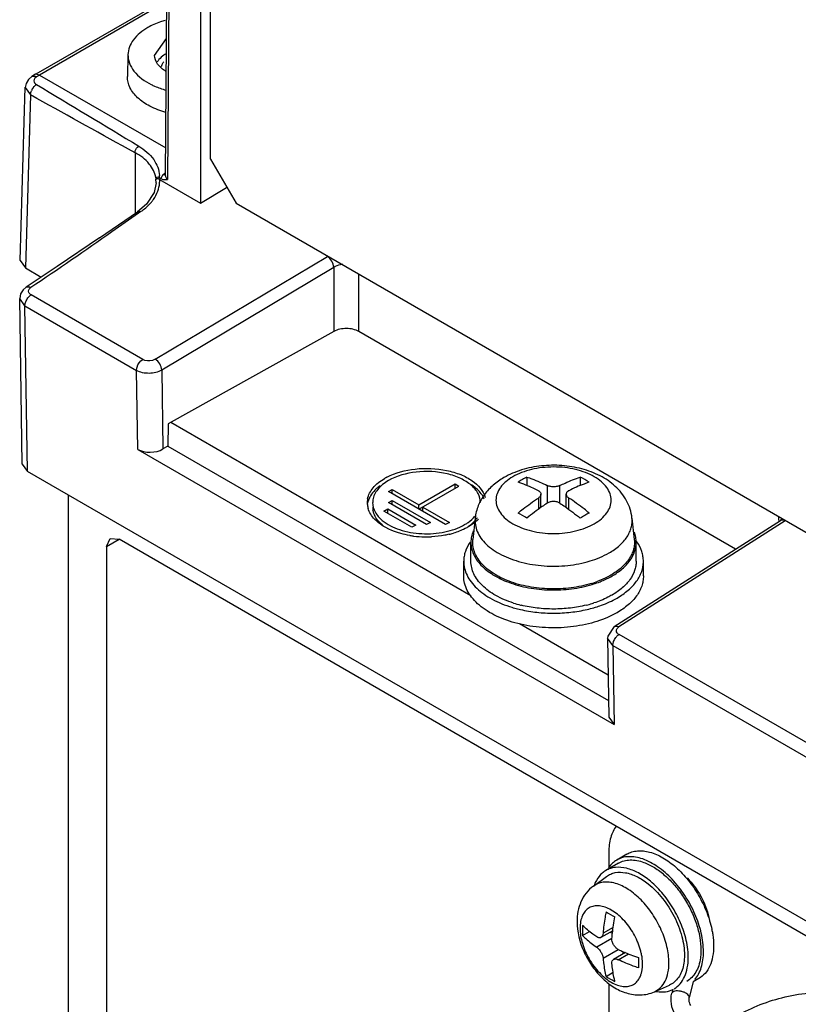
# Model space of a CAD drawing. Header units: millimetres. Extents: x 59 to 456, y 172 to 546.
# Tile 8 of 14: x 66 to 109, y 284 to 339. Entities that reach past the tile are written whole.
import ezdxf

# ---------------------------------------------------------------- set-up
doc = ezdxf.new("R2010")
doc.units = ezdxf.units.MM
doc.header["$LTSCALE"] = 46.725481
doc.layers.get('0').update_dxf_attribs({"linetype": 'CONTINUOUS'})

msp = doc.modelspace()

# ---------------------------------------------------------------- linework, layer by layer
at = {"color": 7, "linetype": 'Continuous'}
for p, q in [((74.248, 330.502), (74.801, 408.826)), ((74.918, 408.66), (74.365, 330.295)), ((76.201, 407.102), (76.201, 328.981)), ((76.759, 331.417), (76.759, 406.045)), ((74.317, 340.366), (67.022, 336.155)), ((74.316, 340.197), (67.228, 336.104)), ((73.644, 337.198), (74.307, 338.14)), ((72.161, 337.241), (72.135, 336.016)), ((66.808, 336.019), (66.621, 335.859)), ((66.807, 336.02), (66.809, 336.021)), ((67.017, 336.152), (66.809, 336.021)), ((67.022, 336.155), (67.017, 336.151)), ((67.228, 336.103), (67.022, 336.155)), ((67.105, 336.025), (67.067, 336.001)), ((67.105, 336.025), (67.067, 336.001)), ((67.228, 336.104), (67.105, 336.025)), ((67.228, 336.104), (74.259, 332.046)), ((66.154, 325.787), (66.445, 335.421)), ((66.486, 335.631), (66.445, 335.42)), ((66.445, 335.42), (66.738, 334.997)), ((66.621, 335.859), (66.486, 335.631)), ((66.738, 334.997), (66.447, 325.368)), ((72.551, 331.785), (72.192, 331.981)), ((72.551, 331.785), (72.192, 331.98)), ((72.551, 331.785), (72.551, 328.399)), ((76.759, 331.417), (78.174, 328.967)), ((73.709, 330.393), (73.709, 330.302)), ((73.767, 330.333), (73.767, 330.429)), ((73.911, 330.398), (73.998, 330.349)), ((73.722, 330.105), (73.709, 330.302)), ((73.722, 330.102), (73.722, 330.105)), ((73.923, 330.296), (76.201, 328.981)), ((76.201, 328.981), (77.649, 329.845)), ((78.174, 328.967), (125.904, 301.411)), ((70.583, 327.055), (72.699, 328.5)), ((72.858, 328.491), (72.755, 328.419)), ((72.858, 328.491), (72.755, 328.419)), ((73.679, 320.291), (83.259, 326.012)), ((66.154, 325.787), (66.447, 325.368)), ((66.447, 325.368), (67.33, 324.858)), ((83.619, 325.404), (74.039, 319.683)), ((83.619, 325.404), (83.619, 321.837)), ((85.02, 321.83), (85.02, 325.015)), ((72.978, 320.281), (66.766, 323.868)), ((66.267, 314.453), (66.132, 323.665)), ((66.425, 323.255), (66.132, 323.665)), ((66.56, 314.05), (66.425, 323.255)), ((66.425, 323.255), (72.637, 319.669)), ((83.619, 321.837), (74.397, 316.696)), ((105.985, 309.726), (85.02, 321.83)), ((72.705, 315.277), (72.637, 319.669)), ((74.039, 319.683), (74.107, 315.298)), ((74.397, 316.696), (74.378, 315.46)), ((91.241, 307.134), (74.541, 316.776)), ((72.705, 315.277), (99.219, 299.97)), ((74.378, 315.46), (74.107, 315.298)), ((74.378, 315.46), (98.912, 301.296)), ((66.267, 314.453), (66.56, 314.05)), ((208.042, 232.368), (66.56, 314.05)), ((94.366, 313.733), (94.366, 313.263)), ((97.336, 313.733), (97.336, 313.261)), ((86.659, 312.923), (86.871, 313.046)), ((89.841, 311.086), (86.659, 312.923)), ((86.871, 312.801), (86.871, 313.046)), ((86.871, 313.046), (88.356, 312.189)), ((88.356, 312.189), (90.371, 313.352)), ((88.356, 311.944), (90.583, 313.23)), ((90.371, 313.107), (90.371, 313.352)), ((90.371, 313.352), (90.583, 313.23)), ((95.498, 313.262), (95.498, 312.282)), ((96.205, 312.282), (96.205, 313.262)), ((68.84, 261.279), (68.84, 312.734)), ((86.659, 312.311), (86.871, 312.433)), ((88.78, 311.086), (86.659, 312.311)), ((86.871, 312.189), (86.871, 312.433)), ((86.871, 312.433), (88.992, 311.209)), ((95.003, 312.568), (95.003, 311.937)), ((95.149, 312.039), (95.149, 312.784)), ((96.553, 312.043), (96.553, 312.784)), ((96.7, 311.937), (96.7, 312.568)), ((86.411, 311.842), (86.624, 311.964)), ((87.967, 310.943), (86.411, 311.842)), ((86.624, 311.719), (86.624, 311.964)), ((86.624, 311.964), (88.179, 311.066)), ((88.356, 311.944), (88.356, 312.189)), ((88.568, 311.821), (88.568, 312.066)), ((88.568, 312.066), (90.053, 311.209)), ((88.992, 311.209), (88.78, 311.086)), ((90.053, 311.209), (89.841, 311.086)), ((91.488, 311.456), (91.36, 310.267)), ((99.23, 305.411), (108.482, 311.322)), ((108.739, 311.301), (99.488, 305.391)), ((100.215, 311.456), (100.343, 310.267)), ((108.379, 311.532), (108.379, 311.322)), ((108.591, 311.407), (108.482, 311.322)), ((108.482, 311.322), (108.482, 311.322)), ((88.179, 311.066), (87.967, 310.943)), ((70.961, 309.861), (71.168, 310.319)), ((70.961, 309.861), (71.668, 310.27)), ((71.168, 310.319), (71.668, 310.27)), ((205.736, 232.867), (71.668, 310.27)), ((91.208, 310.115), (91.203, 310.109)), ((70.961, 309.861), (70.961, 258.422)), ((91.251, 309.045), (91.251, 310.107)), ((91.255, 310.104), (91.251, 310.098)), ((100.451, 309.045), (100.451, 310.107)), ((90.851, 308.229), (90.851, 309.045)), ((100.851, 308.229), (100.851, 309.045)), ((98.891, 302.718), (93.957, 305.566)), ((98.86, 304.77), (98.926, 300.381)), ((99.153, 304.36), (98.86, 304.769)), ((115.405, 295.786), (99.494, 304.972)), ((99.153, 304.36), (99.219, 299.97)), ((99.153, 304.36), (115.064, 295.174)), ((98.926, 300.381), (99.219, 299.97)), ((98.927, 292.858), (98.927, 291.939)), ((99.933, 292.75), (99.367, 292.423)), ((99.467, 292.25), (98.76, 291.842)), ((98.065, 290.974), (98.805, 291.514)), ((97.464, 288.216), (97.857, 288.443)), ((99.146, 288.487), (98.49, 288.109)), ((99.171, 288.671), (98.607, 288.346)), ((99.003, 288.405), (99.129, 288.333)), ((99.102, 288.06), (98.254, 287.57)), ((98.607, 286.958), (99.456, 287.448)), ((99.848, 287.271), (99.192, 286.893)), ((99.456, 286.876), (100.018, 287.201)), ((99.705, 287.333), (99.705, 287.189)), ((98.772, 285.95), (99.165, 286.177)), ((98.927, 285.542), (98.927, 249.992)), ((101.461, 285.093), (102.298, 285.463)), ((103.626, 285.645), (103.405, 284.77)), ((103.933, 285.822), (103.626, 285.645)), ((102.493, 285.243), (102.435, 285.016)), ((102.501, 285.093), (102.435, 285.016))]:
    msp.add_line(p, q, dxfattribs=at)
for points in [[(73.722, 330.105), (73.62, 329.568), (73.193, 328.917), (72.699, 328.5)], [(70.583, 327.055), (68.213, 325.448), (66.49, 324.298)], [(66.49, 324.298), (66.327, 324.16), (66.177, 323.921), (66.132, 323.665)], [(99.23, 305.411), (98.867, 304.88), (98.86, 304.769)]]:
    msp.add_lwpolyline(points, dxfattribs=at)
for centre, radius, start, end in [((74.705, 336.381), 0.714, 157.6262, 165.1255), ((74.89, 336.282), 0.924, 142.6477, 146.3554), ((67.512, 334.942), 0.783, 141.4817, 158.5629), ((72.444, 330.45), 1.468, 359.5895, 2.3176), ((72.448, 330.45), 1.463, 357.9896, 359.5884), ((62.747, 344.811), 18.224, 308.6997, 309.1381), ((72.304, 330.212), 1.621, 355.3001, 2.9604), ((88.044, 310.889), 3.197, 117.3626, 119.9792), ((99.76, 303.825), 11.282, 120.0026, 121.4649), ((99.514, 304.253), 10.787, 118.5016, 120.0083), ((92.007, 303.932), 11.156, 58.5328, 61.4684), ((86.586, 312.312), 1.105, 172.0437, 180.0328), ((86.591, 312.312), 1.111, 180.056, 186.7286), ((86.602, 312.309), 1.122, 169.4859, 172.0406), ((86.656, 312.053), 1.177, 161.2498, 169.239), ((86.787, 312.311), 1.006, 171.5167, 180.0268), ((86.638, 312.319), 1.158, 186.7883, 196.8094), ((86.8, 312.068), 1.019, 180.0894, 190.7344), ((88.625, 302.074), 10.992, 58.5107, 61.4904), ((103.268, 301.753), 11.365, 120.0079, 121.4595), ((103.019, 302.182), 10.869, 118.5073, 120.0027), ((89.531, 313.46), 2.741, 299.9982, 300.9021), ((88.74, 315.729), 5.321, 260.4622, 262.6526), ((88.777, 316.039), 5.633, 262.6788, 269.0352), ((88.782, 316.109), 5.703, 269.0018, 272.839), ((88.949, 315.13), 4.709, 283.2975, 286.3671), ((98.305, 308.586), 2.672, 39.3796, 39.651), ((98.481, 308.722), 2.449, 34.8224, 36.4938), ((96.26, 313.378), 5.821, 286.914, 290.7086), ((96.23, 313.566), 6.071, 286.9166, 290.3645), ((95.573, 313.241), 7.055, 253.1861, 255.8525), ((95.598, 312.914), 6.499, 252.2401, 255.8846), ((95.66, 313.58), 7.405, 255.8362, 257.1141), ((95.659, 313.15), 6.744, 255.8726, 256.2046), ((96.107, 312.907), 6.492, 283.9278, 286.9492), ((96.07, 313.466), 7.288, 283.0849, 286.0683), ((96.187, 312.643), 6.216, 286.9572, 287.8754), ((96.172, 313.099), 6.907, 286.0929, 286.9877), ((103.171, 296.592), 8.309, 238.0295, 241.9716), ((105.977, 288.497), 8.518, 178.0436, 179.9855), ((105.481, 288.498), 8.022, 179.9949, 182.0159), ((99.562, 287.509), 5.209, 10.5458, 11.6879), ((109.005, 286.702), 8.435, 178.034, 179.9951), ((108.511, 286.701), 7.941, 179.9845, 182.0263), ((103.089, 292.856), 8.144, 237.9896, 242.0115), ((101.896, 287.126), 2.046, 258.6901, 261.7016)]:
    msp.add_arc(centre, radius, start, end, dxfattribs=at)
msp.add_ellipse((73.412, 315.713), major_axis=(1, 0.031), ratio=0.59714, start_param=-2.374421, end_param=-0.821075, dxfattribs=at)
for points, knots in [([(73.259, 338.745), (72.953, 338.568), (72.428, 338.167), (72.167, 337.529), (72.161, 337.241)], [0, 0, 0, 0, 0.550458, 1, 1, 1, 1]), ([(74.223, 339.147), (74.136, 339.122), (73.803, 339.015), (73.482, 338.873), (73.259, 338.745)], [0, 0, 0, 0, 0.262403, 1, 1, 1, 1]), ([(72.161, 337.241), (72.158, 337.083), (72.216, 336.75), (72.594, 336.106), (73.091, 335.76), (73.455, 335.578)], [0, 0, 0, 0, 0.214623, 0.446653, 1, 1, 1, 1]), ([(74.272, 336.309), (74.096, 336.415), (73.794, 336.656), (73.647, 337.029), (73.644, 337.198)], [0, 0, 0, 0, 0.548488, 1, 1, 1, 1]), ([(74.278, 337.291), (74.239, 337.267), (74.096, 337.173), (73.965, 337.058), (73.884, 336.962)], [0, 0, 0, 0, 0.265903, 1, 1, 1, 1]), ([(66.809, 336.021), (66.846, 336.044), (66.911, 336.054), (66.969, 336.041), (66.985, 336.037)], [0, 0, 0, 0, 0.720066, 1, 1, 1, 1]), ([(67.067, 336.001), (67.053, 335.992), (67.003, 335.956), (66.96, 335.906), (66.942, 335.865)], [0, 0, 0, 0, 0.275643, 1, 1, 1, 1]), ([(74.264, 334.027), (73.96, 334.112), (73.401, 334.322), (72.704, 334.785), (72.24, 335.357), (72.131, 335.808), (72.135, 336.016)], [0, 0, 0, 0, 0.30485, 0.571689, 0.798979, 1, 1, 1, 1]), ([(66.9, 335.43), (66.936, 335.475), (66.99, 335.53), (67.053, 335.572), (67.069, 335.581)], [0, 0, 0, 0, 0.767022, 1, 1, 1, 1]), ([(66.942, 335.713), (66.948, 335.7), (66.979, 335.646), (67.028, 335.605), (67.069, 335.58)], [0, 0, 0, 0, 0.227879, 1, 1, 1, 1]), ([(73.455, 335.578), (73.518, 335.546), (73.781, 335.423), (74.057, 335.327), (74.27, 335.267)], [0, 0, 0, 0, 0.240531, 1, 1, 1, 1]), ([(66.738, 334.997), (66.738, 335.015), (66.741, 335.094), (66.762, 335.172), (66.784, 335.228)], [0, 0, 0, 0, 0.231811, 1, 1, 1, 1]), ([(72.551, 331.785), (72.55, 331.818), (72.573, 331.959), (72.663, 332.094), (72.757, 332.149)], [0, 0, 0, 0, 0.234024, 1, 1, 1, 1]), ([(72.757, 332.149), (73.077, 331.953), (73.627, 331.505), (73.898, 330.823), (73.911, 330.509)], [0, 0, 0, 0, 0.543985, 1, 1, 1, 1]), ([(73.709, 330.393), (73.669, 330.671), (73.362, 331.252), (72.849, 331.623), (72.551, 331.785)], [0, 0, 0, 0, 0.453206, 1, 1, 1, 1]), ([(73.709, 330.393), (73.71, 330.396), (73.71, 330.4), (73.713, 330.404), (73.714, 330.405)], [0, 0, 0, 0, 0.637504, 1, 1, 1, 1]), ([(73.714, 330.405), (73.717, 330.407), (73.726, 330.395), (73.731, 330.39), (73.736, 330.386)], [0, 0, 0, 0, 0.337256, 1, 1, 1, 1]), ([(73.736, 330.386), (73.733, 330.396), (73.733, 330.422), (73.758, 330.425), (73.767, 330.423)], [0, 0, 0, 0, 0.541397, 1, 1, 1, 1]), ([(74.142, 330.588), (74.128, 330.576), (74.078, 330.532), (74.037, 330.477), (74.018, 330.431)], [0, 0, 0, 0, 0.270487, 1, 1, 1, 1]), ([(74.141, 330.588), (74.152, 330.583), (74.19, 330.569), (74.232, 330.563), (74.261, 330.567)], [0, 0, 0, 0, 0.289034, 1, 1, 1, 1]), ([(73.709, 330.302), (73.711, 330.306), (73.721, 330.315), (73.731, 330.32), (73.738, 330.323)], [0, 0, 0, 0, 0.378528, 1, 1, 1, 1]), ([(73.738, 330.323), (73.743, 330.325), (73.752, 330.328), (73.762, 330.331), (73.767, 330.333)], [0, 0, 0, 0, 0.460273, 1, 1, 1, 1]), ([(73.461, 329.035), (73.502, 329.083), (73.648, 329.271), (73.765, 329.484), (73.825, 329.649)], [0, 0, 0, 0, 0.262518, 1, 1, 1, 1]), ([(72.858, 328.491), (72.916, 328.532), (73.134, 328.694), (73.333, 328.882), (73.461, 329.035)], [0, 0, 0, 0, 0.262108, 1, 1, 1, 1]), ([(72.755, 328.419), (72.26, 328.072), (70.272, 326.675), (68.276, 325.288), (66.754, 324.282)], [0, 0, 0, 0, 0.248888, 1, 1, 1, 1]), ([(72.699, 328.5), (72.731, 328.523), (72.796, 328.52), (72.846, 328.5), (72.86, 328.493)], [0, 0, 0, 0, 0.719318, 1, 1, 1, 1]), ([(83.619, 325.404), (83.615, 325.524), (83.527, 325.76), (83.363, 325.95), (83.259, 326.012)], [0, 0, 0, 0, 0.498859, 1, 1, 1, 1]), ([(84.1, 325.575), (84.055, 325.567), (83.888, 325.533), (83.725, 325.47), (83.619, 325.404)], [0, 0, 0, 0, 0.264239, 1, 1, 1, 1]), ([(66.49, 324.298), (66.544, 324.336), (66.652, 324.33), (66.732, 324.294), (66.754, 324.282)], [0, 0, 0, 0, 0.729133, 1, 1, 1, 1]), ([(66.592, 323.706), (66.63, 323.755), (66.685, 323.812), (66.75, 323.858), (66.766, 323.868)], [0, 0, 0, 0, 0.767824, 1, 1, 1, 1]), ([(66.766, 323.868), (66.712, 323.899), (66.613, 323.98), (66.617, 324.114), (66.64, 324.161)], [0, 0, 0, 0, 0.542758, 1, 1, 1, 1]), ([(66.425, 323.255), (66.424, 323.273), (66.428, 323.351), (66.447, 323.428), (66.468, 323.484)], [0, 0, 0, 0, 0.230717, 1, 1, 1, 1]), ([(85.02, 321.83), (84.813, 321.95), (84.321, 322.046), (83.829, 321.954), (83.619, 321.837)], [0, 0, 0, 0, 0.498873, 1, 1, 1, 1]), ([(72.637, 319.669), (72.636, 319.729), (72.681, 319.964), (72.826, 320.187), (72.978, 320.281)], [0, 0, 0, 0, 0.25065, 1, 1, 1, 1]), ([(73.679, 320.291), (73.629, 320.261), (73.405, 320.176), (73.135, 320.191), (72.978, 320.281)], [0, 0, 0, 0, 0.243827, 1, 1, 1, 1]), ([(74.039, 319.683), (74.035, 319.803), (73.947, 320.039), (73.783, 320.229), (73.679, 320.291)], [0, 0, 0, 0, 0.498848, 1, 1, 1, 1]), ([(74.039, 319.683), (73.83, 319.56), (73.339, 319.457), (72.844, 319.549), (72.637, 319.669)], [0, 0, 0, 0, 0.502786, 1, 1, 1, 1]), ([(86.575, 313.728), (87.059, 313.979), (88.178, 314.268), (89.598, 314.214), (90.664, 313.901), (91.47, 313.49), (91.944, 312.973), (92.043, 312.596)], [0, 0, 0, 0, 0.267499, 0.554028, 0.688255, 0.808731, 1, 1, 1, 1]), ([(91.78, 312.311), (91.78, 312.484), (91.676, 312.858), (91.268, 313.323), (90.665, 313.69), (89.635, 314.033), (88.233, 314.104), (87.123, 313.804), (86.659, 313.536)], [0, 0, 0, 0, 0.087136, 0.186849, 0.304529, 0.438666, 0.730082, 1, 1, 1, 1]), ([(100.215, 311.456), (100.197, 311.624), (100.127, 311.958), (99.927, 312.427), (99.646, 312.852), (99.177, 313.353), (98.442, 313.849), (97.42, 314.228), (96.31, 314.407), (95.174, 314.388), (94.077, 314.171), (93.397, 313.885), (93.087, 313.706)], [0, 0, 0, 0, 0.058954, 0.117794, 0.176596, 0.235638, 0.355866, 0.481588, 0.612539, 0.745312, 0.875434, 1, 1, 1, 1]), ([(98.118, 311.136), (98.259, 311.217), (98.514, 311.393), (98.819, 311.714), (99.012, 312.069), (99.079, 312.445), (99.012, 312.821), (98.819, 313.176), (98.514, 313.497), (98.111, 313.775), (97.624, 314.001), (97.071, 314.169), (96.473, 314.273), (95.851, 314.307), (95.23, 314.272), (94.632, 314.169), (94.079, 314.001), (93.74, 313.843), (93.585, 313.754)], [0, 0, 0, 0, 0.06038, 0.114395, 0.162978, 0.208351, 0.253724, 0.302308, 0.356325, 0.416706, 0.483294, 0.555144, 0.630775, 0.708373, 0.785967, 0.861594, 0.933421, 1, 1, 1, 1]), ([(85.499, 312.514), (85.541, 312.74), (85.794, 313.209), (86.207, 313.52), (86.447, 313.658)], [0, 0, 0, 0, 0.453637, 1, 1, 1, 1]), ([(86.659, 313.536), (86.435, 313.406), (86.05, 313.116), (85.823, 312.671), (85.791, 312.46)], [0, 0, 0, 0, 0.547411, 1, 1, 1, 1]), ([(93.087, 313.706), (92.877, 313.585), (92.481, 313.308), (91.986, 312.783), (91.631, 312.158), (91.513, 311.692), (91.488, 311.456)], [0, 0, 0, 0, 0.253879, 0.503212, 0.751367, 1, 1, 1, 1]), ([(93.585, 313.754), (93.444, 313.672), (93.247, 313.537), (93.024, 313.323), (92.848, 313.11), (92.691, 312.821), (92.624, 312.445), (92.691, 312.069), (92.884, 311.714), (93.189, 311.393), (93.592, 311.115), (94.079, 310.889), (94.632, 310.721), (95.23, 310.617), (95.851, 310.582), (96.473, 310.617), (97.071, 310.721), (97.624, 310.889), (97.963, 311.047), (98.118, 311.136)], [0, 0, 0, 0, 0.060358, 0.08816, 0.11447, 0.163038, 0.208407, 0.253777, 0.302356, 0.356366, 0.41674, 0.483321, 0.555162, 0.630781, 0.708369, 0.785957, 0.861577, 0.933418, 1, 1, 1, 1]), ([(95.003, 312.976), (94.909, 313.023), (94.54, 313.199), (94.159, 313.351), (93.871, 313.448)], [0, 0, 0, 0, 0.257104, 1, 1, 1, 1]), ([(94.366, 313.733), (94.461, 313.702), (94.846, 313.564), (95.221, 313.399), (95.498, 313.262)], [0, 0, 0, 0, 0.243041, 1, 1, 1, 1]), ([(96.205, 313.262), (96.299, 313.309), (96.668, 313.484), (97.049, 313.637), (97.336, 313.733)], [0, 0, 0, 0, 0.257102, 1, 1, 1, 1]), ([(97.831, 313.448), (97.737, 313.416), (97.352, 313.279), (96.977, 313.114), (96.7, 312.976)], [0, 0, 0, 0, 0.243042, 1, 1, 1, 1]), ([(86.207, 313.259), (86.127, 313.201), (85.85, 312.978), (85.624, 312.676), (85.542, 312.431)], [0, 0, 0, 0, 0.277579, 1, 1, 1, 1]), ([(91.994, 312.498), (91.97, 312.558), (91.847, 312.807), (91.654, 313.017), (91.491, 313.153)], [0, 0, 0, 0, 0.232274, 1, 1, 1, 1]), ([(95.003, 312.976), (95.025, 312.966), (95.064, 312.941), (95.112, 312.895), (95.142, 312.842), (95.149, 312.803), (95.149, 312.784)], [0, 0, 0, 0, 0.287866, 0.545034, 0.777899, 1, 1, 1, 1]), ([(96.205, 313.262), (96.154, 313.237), (96.037, 313.201), (95.851, 313.184), (95.666, 313.201), (95.549, 313.237), (95.498, 313.262)], [0, 0, 0, 0, 0.235115, 0.5, 0.764885, 1, 1, 1, 1]), ([(96.7, 312.976), (96.678, 312.966), (96.638, 312.941), (96.59, 312.895), (96.56, 312.842), (96.553, 312.803), (96.553, 312.784)], [0, 0, 0, 0, 0.28794, 0.54501, 0.777907, 1, 1, 1, 1]), ([(85.78, 312.311), (85.781, 312.133), (85.892, 311.745), (86.158, 311.454), (86.316, 311.323)], [0, 0, 0, 0, 0.464759, 1, 1, 1, 1]), ([(93.871, 311.733), (93.964, 311.809), (94.331, 312.101), (94.711, 312.376), (95.003, 312.568)], [0, 0, 0, 0, 0.255327, 1, 1, 1, 1]), ([(95.149, 312.784), (95.149, 312.765), (95.142, 312.724), (95.112, 312.667), (95.065, 312.613), (95.025, 312.583), (95.003, 312.568)], [0, 0, 0, 0, 0.213831, 0.447243, 0.708697, 1, 1, 1, 1]), ([(96.205, 312.282), (96.156, 312.315), (96.04, 312.363), (95.851, 312.387), (95.663, 312.363), (95.547, 312.315), (95.498, 312.282)], [0, 0, 0, 0, 0.239254, 0.500032, 0.760794, 1, 1, 1, 1]), ([(96.553, 312.784), (96.553, 312.765), (96.561, 312.724), (96.591, 312.667), (96.638, 312.613), (96.678, 312.583), (96.7, 312.568)], [0, 0, 0, 0, 0.213803, 0.447227, 0.708608, 1, 1, 1, 1]), ([(97.831, 311.733), (97.739, 311.809), (97.372, 312.101), (96.991, 312.376), (96.7, 312.568)], [0, 0, 0, 0, 0.255324, 1, 1, 1, 1]), ([(86.085, 311.212), (86.017, 311.267), (85.782, 311.482), (85.596, 311.762), (85.529, 311.984)], [0, 0, 0, 0, 0.274736, 1, 1, 1, 1]), ([(86.323, 311.072), (86.254, 311.129), (86.017, 311.349), (85.842, 311.648), (85.798, 311.878)], [0, 0, 0, 0, 0.277758, 1, 1, 1, 1]), ([(95.498, 312.282), (95.402, 312.219), (95.014, 311.956), (94.641, 311.672), (94.366, 311.447)], [0, 0, 0, 0, 0.244637, 1, 1, 1, 1]), ([(96.205, 312.282), (96.301, 312.219), (96.689, 311.956), (97.062, 311.672), (97.336, 311.447)], [0, 0, 0, 0, 0.244636, 1, 1, 1, 1]), ([(87.858, 310.482), (87.684, 310.511), (87.058, 310.649), (86.446, 310.917), (86.085, 311.212)], [0, 0, 0, 0, 0.274752, 1, 1, 1, 1]), ([(86.316, 311.323), (86.594, 311.092), (87.315, 310.74), (88.521, 310.534), (89.771, 310.621), (90.564, 310.891), (90.902, 311.086)], [0, 0, 0, 0, 0.225372, 0.487592, 0.756689, 1, 1, 1, 1]), ([(90.939, 311.108), (90.992, 311.14), (91.187, 311.266), (91.365, 311.421), (91.476, 311.551)], [0, 0, 0, 0, 0.266227, 1, 1, 1, 1]), ([(91.671, 311.392), (91.632, 311.352), (91.463, 311.189), (91.269, 311.053), (91.114, 310.964)], [0, 0, 0, 0, 0.236265, 1, 1, 1, 1]), ([(91.595, 311.467), (91.567, 311.422), (91.434, 311.239), (91.263, 311.085), (91.122, 310.984)], [0, 0, 0, 0, 0.233505, 1, 1, 1, 1]), ([(91.488, 311.456), (91.474, 311.33), (91.48, 311.069), (91.594, 310.685), (91.805, 310.318), (92.108, 309.977), (92.494, 309.668), (92.956, 309.396), (93.481, 309.167), (94.267, 308.922), (95.33, 308.756), (96.626, 308.778), (97.855, 309.015), (98.61, 309.323), (98.943, 309.515)], [0, 0, 0, 0, 0.042971, 0.087075, 0.134002, 0.184935, 0.240485, 0.300754, 0.36544, 0.433934, 0.57871, 0.727071, 0.870123, 1, 1, 1, 1]), ([(98.943, 309.515), (99.149, 309.634), (99.52, 309.892), (99.891, 310.303), (100.086, 310.654), (100.182, 310.918), (100.227, 311.187), (100.225, 311.367), (100.215, 311.456)], [0, 0, 0, 0, 0.291126, 0.54918, 0.667774, 0.781065, 0.891037, 1, 1, 1, 1]), ([(108.482, 311.322), (108.51, 311.34), (108.557, 311.352), (108.603, 311.348), (108.616, 311.346)], [0, 0, 0, 0, 0.712343, 1, 1, 1, 1]), ([(91.114, 310.964), (91.051, 310.928), (90.783, 310.786), (90.498, 310.678), (90.276, 310.613)], [0, 0, 0, 0, 0.237047, 1, 1, 1, 1]), ([(91.381, 310.733), (91.339, 310.633), (91.274, 310.427), (91.251, 310.212), (91.251, 310.107)], [0, 0, 0, 0, 0.506768, 1, 1, 1, 1]), ([(100.451, 310.107), (100.451, 310.202), (100.433, 310.396), (100.38, 310.583), (100.345, 310.674)], [0, 0, 0, 0, 0.494412, 1, 1, 1, 1]), ([(90.032, 310.548), (89.954, 310.53), (89.635, 310.462), (89.31, 310.425), (89.064, 310.413)], [0, 0, 0, 0, 0.245312, 1, 1, 1, 1]), ([(91.203, 310.109), (91.093, 309.948), (90.958, 309.689), (90.867, 309.32), (90.851, 309.136), (90.851, 309.045)], [0, 0, 0, 0, 0.515122, 0.759658, 1, 1, 1, 1]), ([(93.375, 307.937), (93.065, 308.055), (92.627, 308.267), (92.125, 308.637), (91.824, 308.931), (91.591, 309.247), (91.432, 309.579), (91.349, 309.923), (91.348, 310.154), (91.36, 310.267)], [0, 0, 0, 0, 0.30121, 0.437688, 0.564351, 0.681904, 0.791923, 0.896886, 1, 1, 1, 1]), ([(100.343, 310.267), (100.353, 310.176), (100.355, 309.991), (100.308, 309.714), (100.21, 309.442), (100.009, 309.08), (99.628, 308.658), (99.246, 308.392), (99.033, 308.269)], [0, 0, 0, 0, 0.108963, 0.218934, 0.332225, 0.450817, 0.708874, 1, 1, 1, 1]), ([(100.851, 309.045), (100.851, 309.137), (100.836, 309.323), (100.742, 309.696), (100.604, 309.959), (100.491, 310.121)], [0, 0, 0, 0, 0.240142, 0.48457, 1, 1, 1, 1]), ([(91.251, 310.107), (91.251, 309.996), (91.276, 309.771), (91.386, 309.441), (91.565, 309.124), (91.904, 308.709), (92.494, 308.251), (93.049, 307.99), (93.353, 307.877)], [0, 0, 0, 0, 0.1022, 0.207463, 0.318419, 0.437005, 0.700465, 1, 1, 1, 1]), ([(99.104, 308.229), (99.306, 308.345), (99.672, 308.597), (100.11, 309.057), (100.345, 309.49), (100.436, 309.843), (100.451, 310.019), (100.451, 310.107)], [0, 0, 0, 0, 0.28959, 0.548633, 0.781637, 0.891838, 1, 1, 1, 1]), ([(90.851, 309.045), (90.851, 308.914), (90.884, 308.645), (91.026, 308.255), (91.258, 307.882), (91.574, 307.533), (91.968, 307.212), (92.607, 306.819), (93.151, 306.603), (93.532, 306.488)], [0, 0, 0, 0, 0.099831, 0.203205, 0.313082, 0.43151, 0.559565, 0.697471, 1, 1, 1, 1]), ([(93.616, 306.724), (93.278, 306.833), (92.797, 307.033), (92.234, 307.392), (91.887, 307.683), (91.608, 307.999), (91.405, 308.335), (91.28, 308.686), (91.251, 308.927), (91.251, 309.045)], [0, 0, 0, 0, 0.301741, 0.439282, 0.567124, 0.685559, 0.795695, 0.899552, 1, 1, 1, 1]), ([(100.451, 309.045), (100.451, 308.958), (100.436, 308.782), (100.345, 308.429), (100.11, 307.996), (99.672, 307.536), (99.306, 307.284), (99.104, 307.167)], [0, 0, 0, 0, 0.108162, 0.218362, 0.451366, 0.710409, 1, 1, 1, 1]), ([(99.387, 307.004), (99.606, 307.131), (100.004, 307.405), (100.48, 307.904), (100.735, 308.375), (100.835, 308.759), (100.851, 308.95), (100.851, 309.045)], [0, 0, 0, 0, 0.28959, 0.548633, 0.781636, 0.891837, 1, 1, 1, 1]), ([(99.007, 305.989), (98.623, 305.809), (97.78, 305.525), (96.44, 305.325), (95.055, 305.341), (93.929, 305.539), (93.098, 305.808), (92.54, 306.053), (92.046, 306.342), (91.626, 306.668), (91.288, 307.026), (91.039, 307.411), (90.886, 307.814), (90.851, 308.092), (90.851, 308.229)], [0, 0, 0, 0, 0.133465, 0.277331, 0.424463, 0.567181, 0.634728, 0.698711, 0.758613, 0.814163, 0.865406, 0.912787, 0.957205, 1, 1, 1, 1]), ([(97.953, 307.809), (97.587, 307.697), (96.817, 307.538), (95.637, 307.481), (94.471, 307.602), (93.724, 307.804), (93.375, 307.937)], [0, 0, 0, 0, 0.247213, 0.504246, 0.759075, 1, 1, 1, 1]), ([(99.033, 308.269), (98.978, 308.238), (98.747, 308.111), (98.505, 308.004), (98.318, 307.934)], [0, 0, 0, 0, 0.241325, 1, 1, 1, 1]), ([(98.343, 307.874), (98.411, 307.899), (98.671, 308.002), (98.924, 308.125), (99.104, 308.229)], [0, 0, 0, 0, 0.2588, 1, 1, 1, 1]), ([(100.851, 308.229), (100.851, 308.134), (100.835, 307.942), (100.735, 307.559), (100.48, 307.088), (100.004, 306.588), (99.606, 306.314), (99.387, 306.187)], [0, 0, 0, 0, 0.108162, 0.218363, 0.451366, 0.710409, 1, 1, 1, 1]), ([(93.353, 307.877), (93.709, 307.744), (94.467, 307.542), (95.649, 307.423), (96.845, 307.482), (97.625, 307.644), (97.997, 307.757)], [0, 0, 0, 0, 0.241302, 0.496127, 0.75296, 1, 1, 1, 1]), ([(99.104, 307.167), (99.028, 307.123), (98.704, 306.949), (98.361, 306.812), (98.095, 306.727)], [0, 0, 0, 0, 0.23892, 1, 1, 1, 1]), ([(98.19, 306.494), (98.299, 306.527), (98.711, 306.664), (99.109, 306.844), (99.387, 307.004)], [0, 0, 0, 0, 0.261516, 1, 1, 1, 1]), ([(94.009, 306.362), (94.309, 306.293), (94.926, 306.191), (95.865, 306.141), (96.804, 306.194), (97.42, 306.298), (97.72, 306.367)], [0, 0, 0, 0, 0.24712, 0.500174, 0.753139, 1, 1, 1, 1]), ([(97.67, 306.606), (97.379, 306.533), (96.778, 306.426), (95.861, 306.372), (94.944, 306.423), (94.343, 306.53), (94.051, 306.601)], [0, 0, 0, 0, 0.24649, 0.499857, 0.753297, 1, 1, 1, 1]), ([(99.387, 306.187), (99.357, 306.17), (99.232, 306.1), (99.104, 306.035), (99.007, 305.989)], [0, 0, 0, 0, 0.24533, 1, 1, 1, 1]), ([(99.231, 305.411), (99.284, 305.447), (99.389, 305.439), (99.467, 305.403), (99.488, 305.391)], [0, 0, 0, 0, 0.728128, 1, 1, 1, 1]), ([(99.494, 304.972), (99.438, 305.005), (99.337, 305.09), (99.347, 305.228), (99.373, 305.275)], [0, 0, 0, 0, 0.541109, 1, 1, 1, 1]), ([(99.32, 304.811), (99.358, 304.859), (99.414, 304.917), (99.478, 304.963), (99.494, 304.972)], [0, 0, 0, 0, 0.767824, 1, 1, 1, 1]), ([(99.153, 304.36), (99.153, 304.378), (99.156, 304.456), (99.176, 304.532), (99.196, 304.588)], [0, 0, 0, 0, 0.230717, 1, 1, 1, 1]), ([(99.345, 294.325), (99.201, 294.136), (98.982, 293.654), (98.927, 293.136), (98.927, 292.858)], [0, 0, 0, 0, 0.461032, 1, 1, 1, 1]), ([(104.195, 287.326), (104.195, 287.668), (104.1, 288.387), (103.743, 289.443), (103.193, 290.459), (102.494, 291.354), (101.703, 292.055), (100.987, 292.446), (100.427, 292.595), (100.042, 292.623), (99.683, 292.571), (99.465, 292.48), (99.367, 292.423)], [0, 0, 0, 0, 0.128684, 0.270273, 0.417428, 0.561776, 0.695447, 0.812711, 0.864676, 0.91251, 0.95714, 1, 1, 1, 1]), ([(99.933, 292.75), (100.02, 292.8), (100.21, 292.883), (100.523, 292.942), (100.858, 292.937), (101.345, 292.844), (101.978, 292.562), (102.701, 292.023), (103.372, 291.308), (103.95, 290.461), (104.397, 289.538), (104.595, 288.888), (104.662, 288.565)], [0, 0, 0, 0, 0.042935, 0.087281, 0.134232, 0.184639, 0.297166, 0.425324, 0.565642, 0.712554, 0.859521, 1, 1, 1, 1]), ([(101.243, 291.243), (101.035, 291.416), (100.615, 291.711), (99.949, 291.988), (99.4, 292.043), (99.012, 291.964), (98.84, 291.888), (98.76, 291.842)], [0, 0, 0, 0, 0.300072, 0.563921, 0.792711, 0.897907, 1, 1, 1, 1]), ([(99.367, 292.423), (99.279, 292.373), (99.112, 292.249), (98.977, 292.092), (98.917, 292.006)], [0, 0, 0, 0, 0.491879, 1, 1, 1, 1]), ([(99.467, 292.25), (99.563, 292.306), (99.775, 292.393), (100.126, 292.441), (100.502, 292.409), (100.754, 292.338), (100.881, 292.291)], [0, 0, 0, 0, 0.228033, 0.465924, 0.721584, 1, 1, 1, 1]), ([(100.881, 292.291), (101.085, 292.217), (101.499, 292.007), (102.075, 291.569), (102.618, 291.01), (103.103, 290.357), (103.507, 289.639), (103.813, 288.889), (104.005, 288.143), (104.054, 287.646), (104.054, 287.408)], [0, 0, 0, 0, 0.106808, 0.225435, 0.353503, 0.487497, 0.623283, 0.756553, 0.883241, 1, 1, 1, 1]), ([(98.76, 291.842), (98.689, 291.801), (98.552, 291.703), (98.313, 291.45), (98.187, 291.211), (98.124, 291.042)], [0, 0, 0, 0, 0.236921, 0.479617, 1, 1, 1, 1]), ([(98.805, 291.514), (98.875, 291.565), (99.029, 291.653), (99.381, 291.76), (99.776, 291.749), (100.173, 291.642), (100.609, 291.457), (100.918, 291.253), (101.115, 291.097)], [0, 0, 0, 0, 0.103694, 0.209161, 0.43627, 0.56292, 0.699245, 1, 1, 1, 1]), ([(98.065, 290.974), (97.914, 290.864), (97.643, 290.6), (97.355, 290.112), (97.191, 289.569), (97.158, 289.19), (97.158, 289)], [0, 0, 0, 0, 0.249, 0.497439, 0.746697, 1, 1, 1, 1]), ([(102.274, 286.705), (102.274, 287.004), (102.188, 287.633), (101.869, 288.553), (101.38, 289.435), (100.761, 290.202), (100.065, 290.79), (99.439, 291.103), (98.955, 291.203), (98.626, 291.203), (98.323, 291.129), (98.145, 291.032), (98.065, 290.974)], [0, 0, 0, 0, 0.129945, 0.273066, 0.421499, 0.566347, 0.699395, 0.81497, 0.865929, 0.91288, 0.957007, 1, 1, 1, 1]), ([(101.115, 291.097), (101.412, 290.862), (101.96, 290.296), (102.595, 289.302), (103.017, 288.226), (103.135, 287.477), (103.135, 287.122)], [0, 0, 0, 0, 0.247733, 0.510406, 0.767525, 1, 1, 1, 1]), ([(103.283, 287.707), (103.226, 288.039), (103.037, 288.71), (102.585, 289.661), (101.988, 290.527), (101.502, 291.027), (101.243, 291.243)], [0, 0, 0, 0, 0.243271, 0.49995, 0.756657, 1, 1, 1, 1]), ([(103.289, 291.424), (103.586, 291.124), (104.091, 290.435), (104.408, 289.643), (104.503, 289.234)], [0, 0, 0, 0, 0.501912, 1, 1, 1, 1]), ([(100.806, 286.624), (100.806, 286.658), (100.805, 286.725), (100.796, 286.827), (100.786, 286.931), (100.775, 287.037), (100.754, 287.143), (100.722, 287.288), (100.675, 287.472), (100.602, 287.692), (100.485, 287.986), (100.234, 288.483), (99.861, 288.993), (99.42, 289.406), (99.082, 289.643), (98.742, 289.805), (98.412, 289.885), (98.101, 289.877), (97.825, 289.777), (97.6, 289.588), (97.438, 289.324), (97.342, 288.997), (97.323, 288.76), (97.323, 288.635)], [0, 0, 0, 0, 0.016086, 0.032639, 0.049456, 0.066531, 0.084079, 0.101961, 0.138416, 0.17585, 0.214009, 0.29156, 0.444515, 0.516398, 0.583032, 0.643463, 0.697524, 0.746145, 0.791546, 0.836942, 0.885547, 0.939589, 1, 1, 1, 1]), ([(98.772, 289.543), (98.752, 289.442), (98.681, 289.045), (98.631, 288.645), (98.607, 288.346)], [0, 0, 0, 0, 0.255729, 1, 1, 1, 1]), ([(97.158, 289), (97.158, 288.435), (97.377, 287.569), (97.94, 286.56), (98.493, 285.885), (99.148, 285.347), (99.77, 285.047), (100.292, 284.929), (100.69, 284.906), (101.086, 284.956), (101.34, 285.039), (101.461, 285.093)], [0, 0, 0, 0, 0.253356, 0.385904, 0.516632, 0.642312, 0.762853, 0.822195, 0.881378, 0.940594, 1, 1, 1, 1]), ([(98.254, 288.142), (98.181, 288.192), (97.906, 288.392), (97.645, 288.612), (97.464, 288.788)], [0, 0, 0, 0, 0.258188, 1, 1, 1, 1]), ([(99.102, 288.06), (99.11, 288.158), (99.147, 288.559), (99.209, 288.958), (99.267, 289.257)], [0, 0, 0, 0, 0.244202, 1, 1, 1, 1]), ([(97.323, 288.635), (97.323, 288.35), (97.43, 287.747), (97.803, 286.901), (98.269, 286.265), (98.711, 285.852), (99.049, 285.615), (99.388, 285.454), (99.719, 285.374), (100.029, 285.383), (100.305, 285.483), (100.529, 285.672), (100.661, 285.887), (100.723, 286.06), (100.755, 286.167), (100.775, 286.252), (100.786, 286.342), (100.796, 286.434), (100.805, 286.528), (100.806, 286.592), (100.806, 286.624)], [0, 0, 0, 0, 0.13824, 0.291384, 0.44451, 0.516425, 0.583064, 0.64348, 0.697514, 0.746108, 0.791491, 0.836871, 0.885465, 0.911767, 0.925449, 0.939513, 0.954113, 0.969065, 0.984283, 1, 1, 1, 1]), ([(97.464, 288.216), (97.523, 288.159), (97.773, 287.928), (98.042, 287.718), (98.254, 287.57)], [0, 0, 0, 0, 0.242034, 1, 1, 1, 1]), ([(98.607, 288.346), (98.603, 288.295), (98.585, 288.205), (98.525, 288.129), (98.49, 288.109)], [0, 0, 0, 0, 0.555469, 1, 1, 1, 1]), ([(104.682, 288.463), (104.695, 288.393), (104.739, 288.126), (104.761, 287.854), (104.761, 287.653)], [0, 0, 0, 0, 0.259628, 1, 1, 1, 1]), ([(98.49, 288.109), (98.473, 288.099), (98.437, 288.086), (98.352, 288.086), (98.291, 288.116), (98.254, 288.142)], [0, 0, 0, 0, 0.224518, 0.458155, 1, 1, 1, 1]), ([(99.456, 287.448), (99.402, 287.473), (99.3, 287.548), (99.184, 287.699), (99.111, 287.875), (99.097, 288.001), (99.102, 288.06)], [0, 0, 0, 0, 0.239885, 0.500046, 0.760187, 1, 1, 1, 1]), ([(103.347, 287), (103.347, 287.057), (103.341, 287.294), (103.314, 287.53), (103.283, 287.707)], [0, 0, 0, 0, 0.240796, 1, 1, 1, 1]), ([(104.761, 287.653), (104.761, 287.45), (104.73, 287.065), (104.574, 286.535), (104.311, 286.105), (104.064, 285.898), (103.933, 285.822)], [0, 0, 0, 0, 0.289806, 0.549048, 0.78223, 1, 1, 1, 1]), ([(98.254, 287.57), (98.3, 287.538), (98.388, 287.453), (98.495, 287.301), (98.573, 287.133), (98.602, 287.014), (98.607, 286.958)], [0, 0, 0, 0, 0.234391, 0.500047, 0.765681, 1, 1, 1, 1]), ([(99.456, 287.448), (99.544, 287.405), (99.911, 287.237), (100.287, 287.091), (100.575, 286.992)], [0, 0, 0, 0, 0.244206, 1, 1, 1, 1]), ([(103.135, 287.122), (103.135, 286.976), (103.116, 286.695), (103.024, 286.302), (102.871, 285.963), (102.725, 285.776), (102.643, 285.697)], [0, 0, 0, 0, 0.283958, 0.543554, 0.780535, 1, 1, 1, 1]), ([(103.711, 285.779), (103.792, 285.87), (103.936, 286.081), (104.087, 286.45), (104.177, 286.872), (104.195, 287.171), (104.195, 287.326)], [0, 0, 0, 0, 0.220825, 0.458985, 0.718336, 1, 1, 1, 1]), ([(104.054, 287.408), (104.054, 287.371), (104.052, 287.225), (104.04, 287.08), (104.025, 286.973)], [0, 0, 0, 0, 0.257133, 1, 1, 1, 1]), ([(98.607, 286.958), (98.615, 286.87), (98.65, 286.532), (98.711, 286.195), (98.772, 285.95)], [0, 0, 0, 0, 0.258188, 1, 1, 1, 1]), ([(99.102, 286.672), (99.098, 286.717), (99.103, 286.785), (99.145, 286.858), (99.175, 286.883), (99.192, 286.893)], [0, 0, 0, 0, 0.541901, 0.775511, 1, 1, 1, 1]), ([(99.267, 285.665), (99.247, 285.745), (99.171, 286.077), (99.124, 286.415), (99.102, 286.672)], [0, 0, 0, 0, 0.242034, 1, 1, 1, 1]), ([(99.192, 286.893), (99.227, 286.913), (99.322, 286.927), (99.41, 286.898), (99.456, 286.876)], [0, 0, 0, 0, 0.444592, 1, 1, 1, 1]), ([(100.575, 286.42), (100.478, 286.454), (100.098, 286.59), (99.726, 286.747), (99.456, 286.876)], [0, 0, 0, 0, 0.255731, 1, 1, 1, 1]), ([(101.461, 285.093), (101.588, 285.149), (101.829, 285.315), (102.09, 285.692), (102.244, 286.169), (102.274, 286.52), (102.274, 286.705)], [0, 0, 0, 0, 0.218391, 0.449903, 0.708385, 1, 1, 1, 1]), ([(102.56, 285.26), (102.685, 285.332), (102.92, 285.53), (103.169, 285.938), (103.318, 286.441), (103.347, 286.807), (103.347, 287)], [0, 0, 0, 0, 0.217768, 0.450949, 0.710192, 1, 1, 1, 1]), ([(104.025, 286.973), (104.005, 286.828), (103.946, 286.553), (103.786, 286.181), (103.561, 285.878), (103.369, 285.727), (103.267, 285.668)], [0, 0, 0, 0, 0.280818, 0.537106, 0.774003, 1, 1, 1, 1]), ([(102.643, 285.697), (102.618, 285.672), (102.514, 285.58), (102.393, 285.505), (102.298, 285.463)], [0, 0, 0, 0, 0.252722, 1, 1, 1, 1]), ([(101.601, 285.101), (101.759, 285.079), (102.07, 285.071), (102.37, 285.161), (102.501, 285.228)], [0, 0, 0, 0, 0.519485, 1, 1, 1, 1]), ([(102.617, 283.834), (102.514, 284.012), (102.373, 284.403), (102.386, 284.822), (102.435, 285.016)], [0, 0, 0, 0, 0.506707, 1, 1, 1, 1]), ([(103.405, 284.77), (103.411, 284.796), (103.399, 284.861), (103.327, 284.943), (103.216, 285.019), (103.074, 285.081), (102.916, 285.125), (102.758, 285.144), (102.618, 285.137), (102.534, 285.112), (102.501, 285.093)], [0, 0, 0, 0, 0.073982, 0.172397, 0.299841, 0.448961, 0.607119, 0.759892, 0.89391, 1, 1, 1, 1]), ([(106.067, 283.757), (106.48, 283.996), (107.35, 284.413), (109.241, 284.997), (111.868, 285.211), (115.188, 284.661), (117.379, 283.829), (118.484, 283.308)], [0, 0, 0, 0, 0.110858, 0.223357, 0.458643, 0.715863, 1, 1, 1, 1]), ([(103.483, 284.334), (103.462, 284.371), (103.399, 284.506), (103.378, 284.666), (103.405, 284.77)], [0, 0, 0, 0, 0.283598, 1, 1, 1, 1])]:
    msp.add_open_spline(points, degree=3, knots=knots, dxfattribs=at)
for points in [[(73.884, 336.962), (73.848, 336.919), (73.815, 336.873), (73.786, 336.825)], [(74.045, 336.653), (74.065, 336.702), (74.091, 336.749), (74.12, 336.794)], [(66.942, 335.865), (66.922, 335.818), (66.922, 335.759), (66.942, 335.713)], [(66.985, 336.037), (67.014, 336.028), (67.042, 336.016), (67.068, 336.002)], [(67.069, 335.58), (68.965, 334.437), (70.869, 333.305), (72.757, 332.149)], [(72.192, 331.98), (70.369, 332.976), (68.556, 333.992), (66.738, 334.997)], [(73.767, 330.429), (73.799, 330.439), (73.836, 330.431), (73.867, 330.42)], [(73.867, 330.42), (73.882, 330.414), (73.897, 330.407), (73.911, 330.398)], [(74.018, 330.431), (74.007, 330.405), (74, 330.377), (73.998, 330.349)], [(74.248, 330.502), (74.248, 330.475), (74.253, 330.448), (74.263, 330.423)], [(74.263, 330.423), (74.283, 330.372), (74.321, 330.328), (74.365, 330.295)], [(73.865, 330.323), (73.834, 330.334), (73.799, 330.342), (73.767, 330.333)], [(73.825, 329.649), (73.875, 329.787), (73.908, 329.933), (73.92, 330.079)], [(73.923, 330.296), (73.904, 330.307), (73.885, 330.316), (73.865, 330.323)], [(73.997, 330.348), (74.036, 330.326), (74.078, 330.309), (74.122, 330.299)], [(74.122, 330.299), (74.167, 330.289), (74.215, 330.286), (74.261, 330.288)], [(74.261, 330.288), (74.296, 330.29), (74.33, 330.293), (74.365, 330.295)], [(66.64, 324.161), (66.665, 324.211), (66.708, 324.252), (66.754, 324.282)], [(66.468, 323.484), (66.498, 323.563), (66.54, 323.639), (66.592, 323.706)], [(91.491, 313.153), (91.423, 313.209), (91.352, 313.262), (91.278, 313.311)], [(108.616, 311.346), (108.659, 311.339), (108.701, 311.323), (108.739, 311.301)], [(99.373, 305.275), (99.399, 305.323), (99.442, 305.362), (99.488, 305.391)], [(99.196, 304.588), (99.226, 304.668), (99.268, 304.744), (99.32, 304.811)]]:
    msp.add_open_spline(points, degree=3, dxfattribs=at)

doc.saveas('drawing.dxf')
